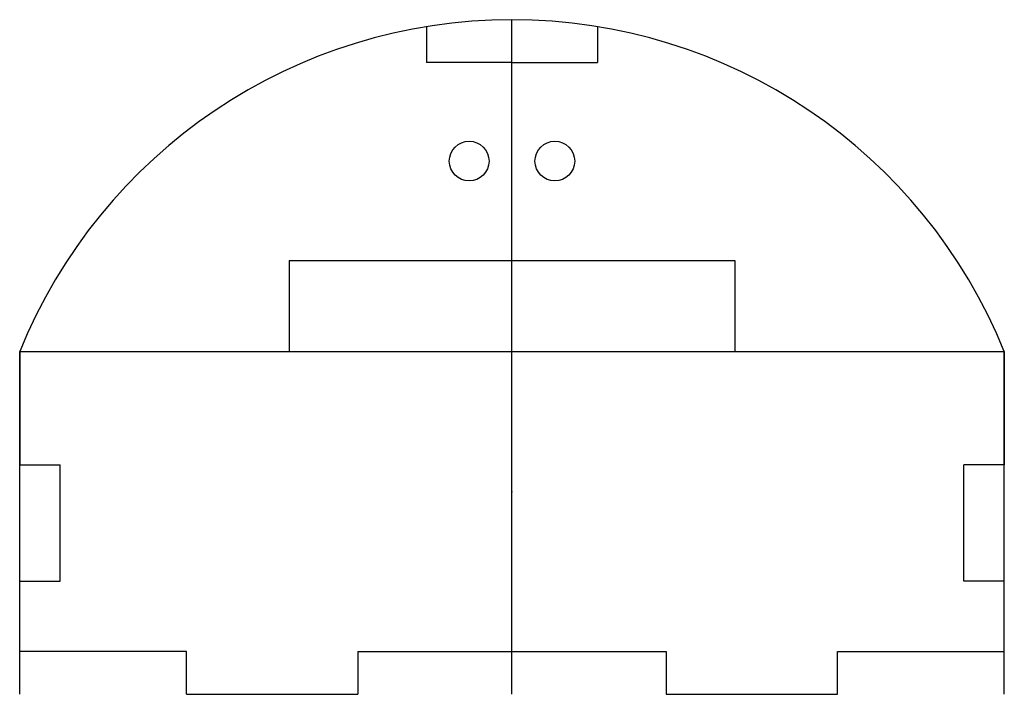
# Model space of a CAD drawing. Header units: inches. Extents: x 3.42 to 6.29, y 4.1 to 6.07.
import ezdxf
from ezdxf.lldxf.tags import DXFTag

# ---------------------------------------------------------------- set-up
doc = ezdxf.new("R2010")
doc.units = ezdxf.units.IN
doc.header["$MEASUREMENT"] = 0
doc.header["$PDSIZE"] = -1
tags = doc.linetypes.add('CENTERX2', pattern=[0.8, 0.5, -0.1, 0.1, -0.1]).pattern_tags.tags
tags[10:11] = [DXFTag(74, 4), DXFTag(75, 0), DXFTag(340, '0'), DXFTag(46, 1.0), DXFTag(50, 0.0), DXFTag(44, 0.0), DXFTag(45, 0.0)]
tags[8:9] = [DXFTag(74, 4), DXFTag(75, 0), DXFTag(340, '0'), DXFTag(46, 1.0), DXFTag(50, 0.0), DXFTag(44, 0.0), DXFTag(45, 0.0)]
tags[6:7] = [DXFTag(74, 4), DXFTag(75, 0), DXFTag(340, '0'), DXFTag(46, 1.0), DXFTag(50, 0.0), DXFTag(44, 0.0), DXFTag(45, 0.0)]
tags[4:5] = [DXFTag(74, 4), DXFTag(75, 0), DXFTag(340, '0'), DXFTag(46, 1.0), DXFTag(50, 0.0), DXFTag(44, 0.0), DXFTag(45, 0.0)]

msp = doc.modelspace()

# ---------------------------------------------------------------- linework, layer by layer
at = {"color": 7, "linetype": 'CENTERX2'}
for p, q in [((4.8547, 4.1041), (4.8547, 6.0726)), ((3.4177, 5.1041), (4.2047, 5.1041)), ((5.5047, 5.1041), (6.2917, 5.1041))]:
    msp.add_line(p, q, dxfattribs=at)
at = {"color": 7, "linetype": 'Continuous'}
for p, q in [((4.6047, 6.0523), (4.6047, 5.9474)), ((5.1047, 6.0523), (5.1047, 5.9474)), ((4.8547, 5.9474), (4.6047, 5.9474)), ((4.8547, 5.9474), (5.1047, 5.9474)), ((4.2047, 5.3702), (5.5047, 5.3702)), ((4.2047, 5.3702), (4.2047, 5.1041)), ((5.5047, 5.3702), (5.5047, 5.1041)), ((3.4177, 4.1041), (3.4177, 5.1041)), ((3.4177, 5.1041), (3.4177, 4.7741)), ((4.2047, 5.1041), (5.5047, 5.1041)), ((6.2917, 4.1041), (6.2917, 5.1041)), ((6.2917, 5.1041), (6.2917, 4.7741)), ((3.4177, 4.7741), (3.5357, 4.7741)), ((3.5357, 4.4341), (3.5357, 4.7741)), ((6.2917, 4.7741), (6.1737, 4.7741)), ((6.1737, 4.4341), (6.1737, 4.7741)), ((3.4177, 4.1041), (3.4177, 4.4341)), ((3.4177, 4.4341), (3.5357, 4.4341)), ((6.2917, 4.4341), (6.1737, 4.4341)), ((6.2917, 4.1041), (6.2917, 4.4341)), ((3.5357, 4.2291), (3.4177, 4.2291)), ((3.9047, 4.2291), (3.5357, 4.2291)), ((3.9047, 4.1041), (3.9047, 4.2291)), ((4.4047, 4.2291), (4.4047, 4.1041)), ((4.4047, 4.2291), (5.3047, 4.2291)), ((5.3047, 4.2291), (5.3047, 4.1041)), ((5.8047, 4.2291), (6.1737, 4.2291)), ((5.8047, 4.1041), (5.8047, 4.2291)), ((6.1737, 4.2291), (6.2917, 4.2291)), ((3.9047, 4.1041), (4.4047, 4.1041)), ((5.3047, 4.1041), (5.8047, 4.1041))]:
    msp.add_line(p, q, dxfattribs=at)
for centre in [(4.7297, 5.66), (4.9797, 5.66)]:
    msp.add_circle(centre, 0.058, dxfattribs=at)
msp.add_arc((4.8547, 4.5222), 1.5503, 22.0422, 157.9578, dxfattribs=at)
msp.add_point((4.8547, 4.6946), dxfattribs=at)

doc.saveas('drawing.dxf')
